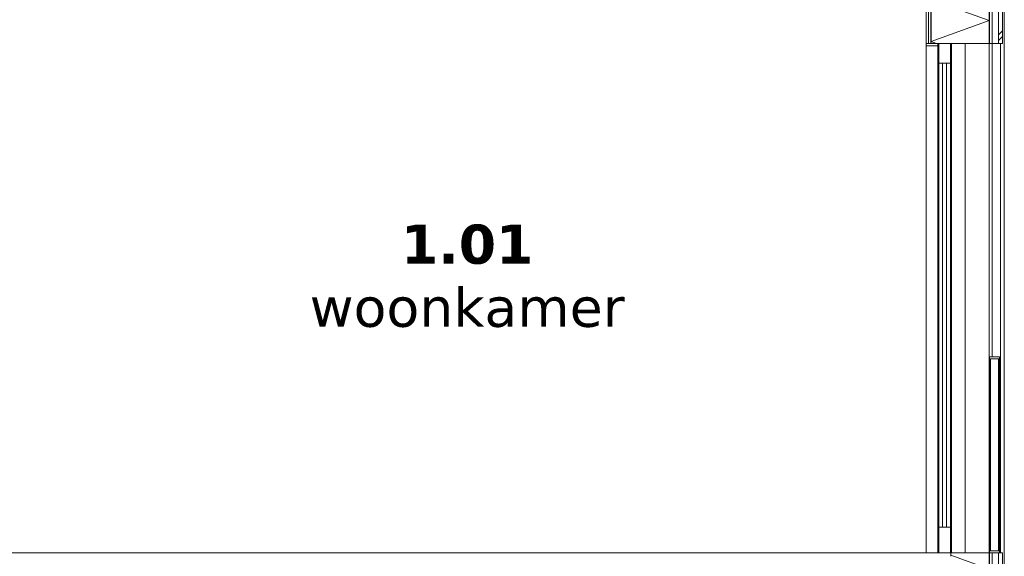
# Model space of a CAD drawing. Header units: millimetres. Extents: x -25778 to 297771, y -21930 to 17454.
# Tile 89 of 109: x 253185 to 258215, y -15647 to -12907. Entities that reach past the tile are written whole.
import ezdxf

# ---------------------------------------------------------------- set-up
doc = ezdxf.new("R2010")
doc.units = ezdxf.units.MM
doc.header["$MEASUREMENT"] = 0
doc.linetypes.add('B0204', pattern=[1300, 1000, -100, 100, -100])
for name, color, linetype in [('34 Balustrades', 7, 'Continuous'), ('34 Balustrades Doorsnede-arcering', 7, 'Continuous'), ('34 Balustrades Laagscheidingslijnen', 7, 'Continuous'), ('A Stramien', 7, 'Continuous'), ('New_21 Buitenwanden', 7, 'Continuous'), ('New_21 Buitenwanden Deuren', 7, 'Continuous'), ('New_21 Buitenwanden Doorsnede-arcering', 7, 'Continuous'), ('New_21 Buitenwanden Laagscheidingslijnen', 7, 'Continuous'), ('New_21 Buitenwanden Ramen', 7, 'Continuous'), ('New_23 Vloeren', 7, 'Continuous'), ('New_23 Vloeren Doorsnede-arcering', 7, 'Continuous'), ('Tekst_dim Algemeen', 7, 'Continuous')]:
    doc.layers.add(name, color=color, linetype=linetype)
doc.styles.add('GENERATED_STYLE_2', font='verdana.ttf')
pattern_1 = [(270, (230440.066, -18728.747), (50, 0), [])]
pattern_2 = [(270, (230440.07, -18728.75), (173.2051, 0), [0, -100]), (270, (230526.67, -18778.75), (173.2051, 0), [0, -100])]
pattern_3 = [(45, (230440.07, -18728.75), (-159.099, 159.099), []), (45, (230387.03, -18675.71), (-159.099, 159.099), [])]

# ---------------------------------------------------------------- blocks, each defined once
blk = doc.blocks.new('Section Element_1736_5', base_point=(230440.1, -18728.7))
at = {"layer": 'New_21 Buitenwanden', "color": 149, "linetype": 'Continuous', "lineweight": 0, "true_color": 0x3c4244}
for p, q in [((258215.1, -12528.7), (258215.1, -15628.7)), ((258138.1, -15628.7), (258138.1, -13028.7)), ((258153.1, -14628.7), (258153.1, -13028.7)), ((258195.1, -13028.7), (258195.1, -15628.7))]:
    blk.add_line(p, q, dxfattribs=at)
blk = doc.blocks.new('*X1835', base_point=(230440.1, -18728.7))
at = {"layer": 'New_21 Buitenwanden Doorsnede-arcering', "color": 7, "linetype": 'Continuous', "lineweight": 0}
for p, q in [((258004.4, -12528.7), (257942.1, -12551.4)), ((258138.1, -12695.6), (257942.1, -12624.2)), ((258138.1, -12695.6), (257842.1, -12803.3)), ((258138.1, -12911), (257842.1, -12803.3)), ((258138.1, -12911), (257842.1, -13018.8)), ((257869.4, -13028.7), (257842.1, -13018.8))]:
    blk.add_line(p, q, dxfattribs=at)
blk = doc.blocks.new('*X1836', base_point=(230440.1, -18728.7))
at = {"layer": 'New_21 Buitenwanden Doorsnede-arcering', "color": 7, "linetype": 'Continuous', "lineweight": 0}
for p, q in [((258190.1, -12728.7), (258205.1, -12713.7)), ((258185.1, -12733.7), (258190.1, -12728.7)), ((258185.1, -12763.7), (258205.1, -12743.7)), ((258185.1, -12983.7), (258205.1, -12963.7)), ((258185.1, -13013.7), (258205.1, -12993.7))]:
    blk.add_line(p, q, dxfattribs=at)
blk = doc.blocks.new('Section Element_1739_5', base_point=(230440.1, -18728.7))
at = {"layer": 'New_21 Buitenwanden Doorsnede-arcering', "linetype": 'Continuous', "lineweight": 0, "true_color": 0x000000}
h = blk.add_hatch(dxfattribs=at)
h.set_pattern_fill('325_Houtachtig_plaatmate_E4', color=18, style=0, pattern_type=2)
h.set_pattern_definition(pattern_1)
h.paths.add_polyline_path([(258153.1, -12528.7), (258138.1, -12528.7), (258138.1, -13028.7), (258153.1, -13028.7)])
h = blk.add_hatch(dxfattribs=at)
h.set_pattern_fill('325_Houtachtig_plaatmate_E4', color=18, style=0, pattern_type=2)
h.set_pattern_definition(pattern_1)
h.paths.add_polyline_path([(257827.1, -12717.7), (257827.1, -12785.7), (257827.1, -13028.7), (257842.1, -13028.7), (257842.1, -12717.7)])
h = blk.add_hatch(dxfattribs=at)
h.set_pattern_fill('720_Gips_0005', color=18, style=0, pattern_type=2)
h.set_pattern_definition(pattern_2)
h.paths.add_polyline_path([(257827.1, -12785.7), (257815.1, -12785.7), (257815.1, -13028.7), (257827.1, -13028.7)])
at = {"layer": 'New_21 Buitenwanden', "color": 9, "linetype": 'Continuous', "lineweight": 0}
for p, q in [((258205.1, -12528.7), (258190.1, -12528.7)), ((258205.1, -12528.7), (258205.1, -13028.7)), ((257815.1, -12785.7), (257815.1, -13028.7))]:
    blk.add_line(p, q, dxfattribs=at)
at = {"layer": 'New_21 Buitenwanden', "color": 9, "linetype": 'Continuous', "lineweight": 0, "flags": 128}
for points in [[(258140.1, -12528.7), (258138.1, -12528.7), (258015.1, -12528.7), (257945.1, -12528.7), (257942.1, -12528.7)], [(258205.1, -13028.7), (258185.1, -13028.7), (258153.1, -13028.7), (258138.1, -13028.7), (257940.1, -13028.7), (257880.1, -13028.7), (257875.1, -13028.7), (257842.1, -13028.7), (257827.1, -13028.7), (257815.1, -13028.7)]]:
    blk.add_lwpolyline(points, dxfattribs=at)
at = {"layer": 'New_21 Buitenwanden Laagscheidingslijnen', "color": 9, "linetype": 'Continuous', "lineweight": 0}
for p, q in [((257942.1, -12528.7), (257942.1, -12546.7)), ((258138.1, -12528.7), (258138.1, -13028.7)), ((258153.1, -12528.7), (258153.1, -13028.7)), ((258185.1, -12528.7), (258185.1, -13028.7)), ((257842.1, -12717.7), (257842.1, -13028.7))]:
    blk.add_line(p, q, dxfattribs=at)
at = {"layer": 'New_21 Buitenwanden Laagscheidingslijnen', "color": 9, "linetype": 'Continuous', "lineweight": 0, "flags": 128}
blk.add_lwpolyline([(257827.1, -12717.7), (257827.1, -12729.7), (257827.1, -12773.7), (257827.1, -12785.7), (257827.1, -13028.7)], dxfattribs=at)
at = {"layer": 'New_21 Buitenwanden', "lineweight": 0}
for name in ['*X1835', '*X1836']:
    blk.add_blockref(name, (230440.1, -18728.7), dxfattribs=at)
blk = doc.blocks.new('Section Element_1740_5', base_point=(230440.1, -18728.7))
at = {"layer": 'New_23 Vloeren Doorsnede-arcering', "linetype": 'Continuous', "lineweight": 0, "true_color": 0x000000}
h = blk.add_hatch(dxfattribs=at)
h.set_pattern_fill('325_Houtachtig_plaatmate_E4', color=18, style=0, pattern_type=2)
h.set_pattern_definition([(0, (230440.066, -18728.747), (0, 50), [])])
h.paths.add_polyline_path([(251238.1, -15628.7), (251238.1, -15646.7), (257942.1, -15646.7), (257942.1, -15628.7)])
at = {"layer": 'New_23 Vloeren', "color": 9, "linetype": 'Continuous', "lineweight": 0, "flags": 128}
blk.add_lwpolyline([(257942.1, -15628.7), (257940.1, -15628.7), (257880.1, -15628.7), (251365.1, -15628.7)], dxfattribs=at)
blk = doc.blocks.new('Section Element_1763_5', base_point=(230440.1, -18728.7))
at = {"layer": 'New_21 Buitenwanden', "color": 149, "linetype": 'Continuous', "lineweight": 0, "true_color": 0x3c4244}
for p, q in [((258215.1, -18929.7), (258215.1, -15628.7)), ((258138.1, -16128.7), (258138.1, -18929.7)), ((258153.1, -16128.7), (258153.1, -18929.7)), ((258195.1, -18929.7), (258195.1, -16128.7))]:
    blk.add_line(p, q, dxfattribs=at)
blk = doc.blocks.new('*X1922', base_point=(230440.1, -18728.7))
at = {"layer": 'New_21 Buitenwanden Doorsnede-arcering', "color": 7, "linetype": 'Continuous', "lineweight": 0}
for p, q in [((258138.1, -15712.2), (257942.1, -15640.8)), ((258138.1, -15712.2), (257942.1, -15783.5)), ((257848, -15817.7), (257842.1, -15819.9)), ((258138.1, -15927.6), (257842.1, -15819.9)), ((258138.1, -15927.6), (257842.1, -16035.4)), ((258098.6, -16128.7), (257842.1, -16035.4))]:
    blk.add_line(p, q, dxfattribs=at)
blk = doc.blocks.new('*X1923', base_point=(230440.1, -18728.7))
at = {"layer": 'New_21 Buitenwanden Doorsnede-arcering', "color": 7, "linetype": 'Continuous', "lineweight": 0}
for p, q in [((258185.1, -15733.7), (258190.1, -15728.7)), ((258185.1, -15763.7), (258205.1, -15743.7)), ((258190.1, -15728.7), (258205.1, -15713.7)), ((258185.1, -15983.7), (258205.1, -15963.7)), ((258185.1, -16013.7), (258205.1, -15993.7))]:
    blk.add_line(p, q, dxfattribs=at)
blk = doc.blocks.new('Section Element_1782_5', base_point=(230440.1, -18728.7))
at = {"layer": 'New_21 Buitenwanden Doorsnede-arcering', "linetype": 'Continuous', "lineweight": 0, "true_color": 0x000000}
h = blk.add_hatch(dxfattribs=at)
h.set_pattern_fill('325_Houtachtig_plaatmate_E4', color=18, style=0, pattern_type=2)
h.set_pattern_definition(pattern_1)
h.paths.add_polyline_path([(258153.1, -15628.7), (258138.1, -15628.7), (258138.1, -16128.7), (258153.1, -16128.7)])
h = blk.add_hatch(dxfattribs=at)
h.set_pattern_fill('325_Houtachtig_plaatmate_E4', color=18, style=0, pattern_type=2)
h.set_pattern_definition(pattern_1)
h.paths.add_polyline_path([(257827.1, -15817.7), (257827.1, -15885.7), (257827.1, -16128.7), (257842.1, -16128.7), (257842.1, -15817.7)])
h = blk.add_hatch(dxfattribs=at)
h.set_pattern_fill('720_Gips_0005', color=18, style=0, pattern_type=2)
h.set_pattern_definition(pattern_2)
h.paths.add_polyline_path([(257827.1, -15885.7), (257815.1, -15885.7), (257815.1, -16128.7), (257827.1, -16128.7)])
at = {"layer": 'New_21 Buitenwanden', "color": 9, "linetype": 'Continuous', "lineweight": 0}
for p, q in [((258205.1, -15628.7), (258190.1, -15628.7)), ((258205.1, -15628.7), (258205.1, -16128.7)), ((257815.1, -15885.7), (257815.1, -16128.7))]:
    blk.add_line(p, q, dxfattribs=at)
at = {"layer": 'New_21 Buitenwanden', "color": 9, "linetype": 'Continuous', "lineweight": 0, "flags": 128}
for points in [[(258140.1, -15628.7), (258138.1, -15628.7), (257942.1, -15628.7)], [(258205.1, -16128.7), (258185.1, -16128.7), (258153.1, -16128.7), (258138.1, -16128.7), (258045.1, -16128.7), (257975.1, -16128.7), (257842.1, -16128.7), (257827.1, -16128.7), (257815.1, -16128.7)]]:
    blk.add_lwpolyline(points, dxfattribs=at)
at = {"layer": 'New_21 Buitenwanden Laagscheidingslijnen', "color": 9, "linetype": 'Continuous', "lineweight": 0}
for p, q in [((257942.1, -15628.7), (257942.1, -15646.7)), ((258138.1, -15628.7), (258138.1, -16128.7)), ((258153.1, -15628.7), (258153.1, -16128.7)), ((258185.1, -15628.7), (258185.1, -16128.7)), ((257842.1, -15817.7), (257842.1, -16128.7))]:
    blk.add_line(p, q, dxfattribs=at)
at = {"layer": 'New_21 Buitenwanden Laagscheidingslijnen', "color": 9, "linetype": 'Continuous', "lineweight": 0, "flags": 128}
blk.add_lwpolyline([(257827.1, -15817.7), (257827.1, -15829.7), (257827.1, -15873.7), (257827.1, -15885.7), (257827.1, -16128.7)], dxfattribs=at)
at = {"layer": 'New_21 Buitenwanden', "lineweight": 0}
for name in ['*X1922', '*X1923']:
    blk.add_blockref(name, (230440.1, -18728.7), dxfattribs=at)
blk = doc.blocks.new('Section Element_1811_5', base_point=(230440.1, -18728.7))
at = {"layer": '34 Balustrades Doorsnede-arcering', "linetype": 'Continuous', "lineweight": 0, "true_color": 0x000000}
h = blk.add_hatch(dxfattribs=at)
h.set_pattern_fill('515_Staal_0005', color=18, style=0, pattern_type=2)
h.set_pattern_definition(pattern_3)
h.paths.add_polyline_path([(258140.1, -14628.7), (258140.1, -14638.7), (258190.1, -14638.7), (258190.1, -14628.7)])
at = {"layer": '34 Balustrades', "color": 1, "linetype": 'Continuous', "lineweight": 0}
for p, q in [((258140.1, -14628.7), (258140.1, -14638.7)), ((258190.1, -14628.7), (258140.1, -14628.7)), ((258190.1, -14628.7), (258190.1, -14638.7)), ((258190.1, -14638.7), (258140.1, -14638.7))]:
    blk.add_line(p, q, dxfattribs=at)
blk = doc.blocks.new('Section Element_1812_5', base_point=(230440.1, -18728.7))
at = {"layer": '34 Balustrades Doorsnede-arcering', "linetype": 'Continuous', "lineweight": 0, "true_color": 0x000000}
h = blk.add_hatch(dxfattribs=at)
h.set_pattern_fill('515_Staal_0005', color=18, style=0, pattern_type=2)
h.set_pattern_definition(pattern_3)
h.paths.add_polyline_path([(258140.1, -15618.7), (258140.1, -15628.7), (258190.1, -15628.7), (258190.1, -15618.7)])
at = {"layer": '34 Balustrades', "color": 1, "linetype": 'Continuous', "lineweight": 0}
for p, q in [((258140.1, -15618.7), (258140.1, -15628.7)), ((258190.1, -15618.7), (258140.1, -15618.7)), ((258190.1, -15618.7), (258190.1, -15628.7))]:
    blk.add_line(p, q, dxfattribs=at)
at = {"layer": '34 Balustrades Laagscheidingslijnen', "color": 1, "linetype": 'Continuous', "lineweight": 0, "flags": 128}
blk.add_lwpolyline([(258190.1, -15628.7), (258185.1, -15628.7), (258153.1, -15628.7), (258140.1, -15628.7)], dxfattribs=at)
blk = doc.blocks.new('Section Element_1813_5', base_point=(230440.1, -18728.7))
at = {"layer": 'New_21 Buitenwanden Ramen', "color": 7, "linetype": 'Continuous', "lineweight": 0}
for p, q in [((257945.1, -13028.7), (257945.1, -15628.7)), ((258015.1, -13028.7), (258015.1, -15628.7))]:
    blk.add_line(p, q, dxfattribs=at)
blk = doc.blocks.new('Section Element_1827_5', base_point=(230440.1, -18728.7))
at = {"layer": '34 Balustrades', "color": 149, "linetype": 'Continuous', "lineweight": 0, "true_color": 0x3c4244}
for p, q in [((258145.1, -15618.7), (258145.1, -14638.7)), ((258185.1, -15618.7), (258185.1, -14638.7))]:
    blk.add_line(p, q, dxfattribs=at)
blk = doc.blocks.new('Section Element_1828_5', base_point=(230440.1, -18728.7))
at = {"layer": '34 Balustrades', "color": 149, "linetype": 'Continuous', "lineweight": 0, "true_color": 0x3c4244}
for p, q in [((258140.1, -15618.7), (258140.1, -14638.7)), ((258190.1, -15618.7), (258190.1, -14638.7))]:
    blk.add_line(p, q, dxfattribs=at)
blk = doc.blocks.new('Section Element_1850_5', base_point=(230440.1, -18728.7))
at = {"layer": 'New_21 Buitenwanden Deuren', "color": 7, "linetype": 'Continuous', "lineweight": 0}
for p, q in [((257815.1, -13028.7), (257815.1, -13040.7)), ((257815.1, -13040.7), (257815.1, -15628.7)), ((257875.1, -13040.7), (257815.1, -13040.7)), ((257875.1, -13028.7), (257875.1, -13040.7)), ((257875.1, -13040.7), (257875.1, -15628.7)), ((257880.1, -13028.7), (257880.1, -13128.7)), ((257940.1, -13028.7), (257940.1, -13128.7)), ((257880.1, -15498.7), (257880.1, -13128.7)), ((257940.1, -13128.7), (257880.1, -13128.7)), ((257900.1, -13128.7), (257900.1, -15498.7)), ((257920.1, -15498.7), (257920.1, -13128.7)), ((257940.1, -15498.7), (257940.1, -13128.7)), ((257880, -14328.7), (257880, -14293.7)), ((257880, -14328.7), (257880, -14363.7)), ((257940.2, -14328.7), (257940.2, -14293.7)), ((257940.2, -14328.7), (257940.2, -14363.7)), ((257880.1, -15498.7), (257880.1, -15628.7)), ((257940.1, -15498.7), (257880.1, -15498.7)), ((257940.1, -15498.7), (257940.1, -15628.7))]:
    blk.add_line(p, q, dxfattribs=at)
blk = doc.blocks.new('Standard grid marker[36]_5', base_point=(258215.1, -7828.7))
at = {"layer": 'A Stramien', "color": 9, "linetype": 'B0204', "lineweight": 0}
blk.add_line((258215.1, -8828.7), (258215.1, -20929.7), dxfattribs=at)

msp = doc.modelspace()

# ---------------------------------------------------------------- block references
at = {"layer": '34 Balustrades', "lineweight": 0}
for name in ['Section Element_1811_5', 'Section Element_1828_5', 'Section Element_1827_5', 'Section Element_1812_5']:
    msp.add_blockref(name, (230440.1, -18728.7), dxfattribs=at)
at = {"layer": 'A Stramien', "color": 1, "linetype": 'Continuous', "lineweight": 0}
msp.add_blockref('Standard grid marker[36]_5', (258215.1, -7828.7), dxfattribs=at)
at = {"layer": 'New_21 Buitenwanden', "lineweight": 0}
for name in ['Section Element_1739_5', 'Section Element_1736_5', 'Section Element_1782_5', 'Section Element_1763_5']:
    msp.add_blockref(name, (230440.1, -18728.7), dxfattribs=at)
at = {"layer": 'New_21 Buitenwanden Deuren', "lineweight": 0}
msp.add_blockref('Section Element_1850_5', (230440.1, -18728.7), dxfattribs=at)
at = {"layer": 'New_21 Buitenwanden Ramen', "lineweight": 0}
msp.add_blockref('Section Element_1813_5', (230440.1, -18728.7), dxfattribs=at)
at = {"layer": 'New_23 Vloeren', "lineweight": 0}
msp.add_blockref('Section Element_1740_5', (230440.1, -18728.7), dxfattribs=at)

# ---------------------------------------------------------------- texts
at = {"layer": 'Tekst_dim Algemeen', "color": 9, "linetype": 'Continuous', "lineweight": 0, "insert": (255471.3, -14216.1), "char_height": 200, "attachment_point": 5, "line_spacing_factor": 0.966236, "style": 'GENERATED_STYLE_2'}
msp.add_mtext('\\A1;{\\pqc;\\fVerdana|b1|i0|c0|p0;\\W1.000000;1.01\\P\\pqc;\\fVerdana|b0|i0|c0|p0;\\W1.000000;woonkamer}', dxfattribs=at)

doc.saveas('drawing.dxf')
